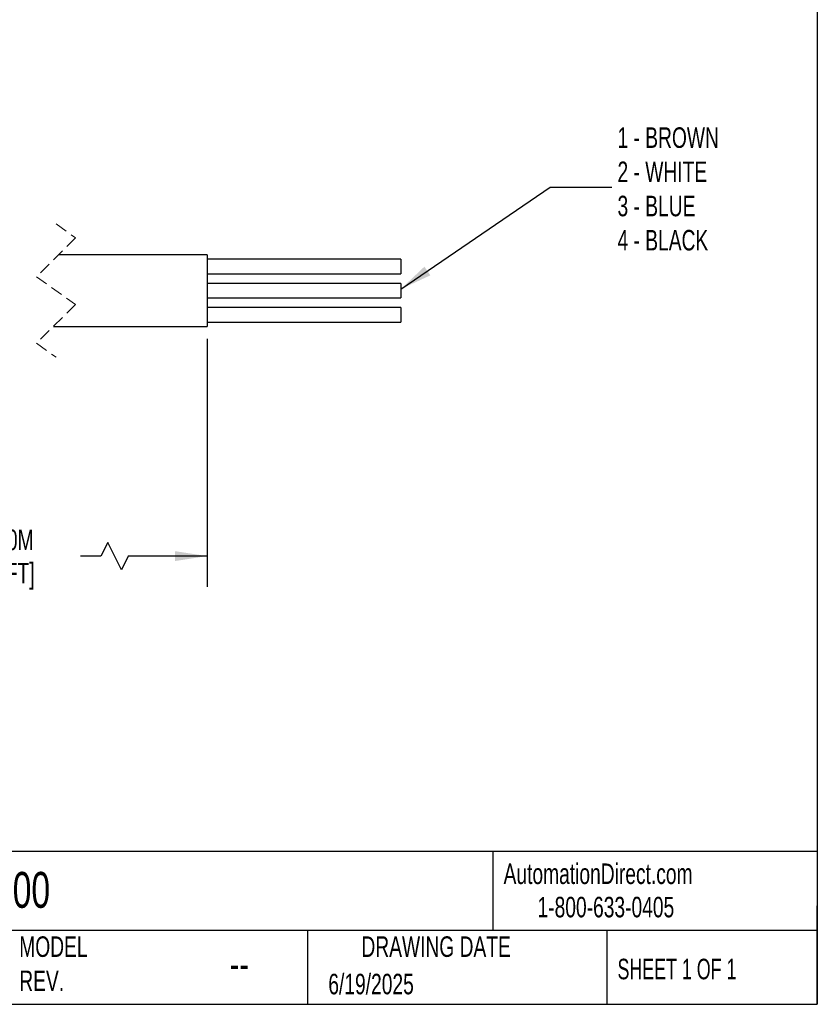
# Model space of a CAD drawing. Header units: millimetres. Extents: x 6 to 273, y 6 to 210.
# Tile 6 of 11: x 191 to 273, y 6 to 108. Entities that reach past the tile are written whole.
import ezdxf

# ---------------------------------------------------------------- set-up
doc = ezdxf.new("R2010")
doc.units = ezdxf.units.MM
doc.linetypes.add('SLD-Dashed', pattern=[1.905, 1.27, -0.635])
doc.linetypes.add('SLD-Solid', pattern=[0])
doc.layers.add('DIMENSIONS', color=140, linetype='SLD-Solid', lineweight=25)
doc.layers.add('TEXT', color=140, linetype='SLD-Solid', lineweight=25)
doc.styles.add('SLDTEXTSTYLE0', font='TXT', dxfattribs={"width": 0.7})
doc.styles.add('SLDTEXTSTYLE1', font='TXT', dxfattribs={"width": 0.65})
doc.dimstyles.new('SLDDIMSTYLE1', dxfattribs={"dimtxt": 2.158008, "dimasz": 3.302, "dimexe": 0, "dimexo": 0.0625, "dimgap": 0.539502, "dimtad": 0, "dimtih": 1, "dimtoh": 1, "dimdec": 1, "dimrnd": 1e-09, "dimzin": 12, "dimdsep": 46, "dimtxsty": 'SLDTEXTSTYLE0', "dimsah": 1, "dimcen": 0.09, "dimadec": 0, "dimazin": 3, "dimtfac": 1, "dimtdec": 1, "dimtofl": 0, "dimtmove": 0, "dimatfit": 3, "dimfxl": 0, "dimfrac": 2, "dimtolj": 1, "dimtzin": 12, "dimarcsym": 0})
doc.dimstyles.new('SLDDIMSTYLE4', dxfattribs={"dimtxt": 0.18, "dimasz": 3.302, "dimexe": 0, "dimexo": 0.0625, "dimgap": 0, "dimtad": 0, "dimtih": 1, "dimtoh": 1, "dimdec": 0, "dimrnd": 1e-09, "dimzin": 0, "dimdsep": 46, "dimtxsty": 'Standard', "dimsah": 1, "dimcen": 0.09, "dimadec": 0, "dimazin": 0, "dimtfac": 3.302, "dimtdec": 0, "dimtofl": 0, "dimtmove": 0, "dimatfit": 3, "dimfxl": 0, "dimfrac": 2, "dimtolj": 1, "dimtzin": 0, "dimarcsym": 0})

# ---------------------------------------------------------------- blocks, each defined once
blk = doc.blocks.new('_D_5')
at = {"layer": 'DIMENSIONS'}
for p, q in [((176.83, 75.02), (176.83, 49.42)), ((210.1, 75.02), (210.1, 49.42)), ((199.86, 54.01), (199.15, 52.6)), ((201.27, 51.19), (199.86, 54.01)), ((176.83, 52.6), (185.55, 52.6)), ((199.15, 52.6), (197.06, 52.6)), ((201.97, 52.6), (201.27, 51.19)), ((210.1, 52.6), (201.97, 52.6))]:
    blk.add_line(p, q, dxfattribs=at)
for points in [[(176.83, 52.6), (180.13, 52.09), (180.13, 53.11)], [(210.1, 52.6), (206.8, 53.11), (206.8, 52.09)]]:
    blk.add_solid(points, dxfattribs=at)
at = {"layer": 'DIMENSIONS', "char_height": 2.117, "attachment_point": 1, "style": 'SLDTEXTSTYLE0'}
for s, insert in [('2.0M', (187.8, 55.33)), ('[6.5FT]', (186.03, 51.9))]:
    blk.add_mtext(s, dxfattribs=dict(at, insert=insert))

msp = doc.modelspace()

# ---------------------------------------------------------------- linework, layer by layer
at = {"color": 7, "linetype": 'SLD-Dashed', "lineweight": 18}
for p, q in [((194.52, 86.87), (196.52, 85.43)), ((196.52, 85.43), (192.52, 81.43)), ((192.52, 81.43), (196.52, 78.56)), ((196.52, 78.56), (192.52, 74.56)), ((192.52, 74.56), (194.52, 73.12))]:
    msp.add_line(p, q, dxfattribs=at)
for p, q in [((210.1, 83.69), (194.78, 83.69)), ((210.1, 83.69), (210.1, 79.99)), ((230.1, 83.24), (210.1, 83.24)), ((230.1, 83.24), (230.1, 81.74)), ((210.1, 81.74), (230.1, 81.74)), ((230.1, 80.74), (210.1, 80.74)), ((230.1, 80.74), (230.1, 79.24)), ((210.1, 79.99), (210.1, 76.29)), ((210.1, 79.24), (230.1, 79.24)), ((230.1, 78.24), (210.1, 78.24)), ((230.1, 78.24), (230.1, 77.49)), ((230.1, 77.49), (230.1, 76.74)), ((194.26, 76.29), (210.1, 76.29)), ((210.1, 76.74), (230.1, 76.74))]:
    msp.add_line(p, q)
at = {"layer": 'TEXT'}
for p, q in [((273.05, 209.55), (273.05, 6.35)), ((273.05, 22.13), (6.35, 22.13)), ((239.58, 22.13), (239.58, 13.97)), ((273.05, 6.35), (273.05, 16.51)), ((273.05, 13.97), (6.35, 13.97)), ((220.47, 13.97), (220.47, 6.35)), ((251.35, 13.97), (251.35, 6.35)), ((6.35, 6.35), (273.05, 6.35))]:
    msp.add_line(p, q, dxfattribs=at)

# ---------------------------------------------------------------- texts
for s, insert, char_height, attachment_point, style in [('1 - BROWN^J2 - WHITE^J3 - BLUE^J4 - BLACK', (252.44, 96.84), 2.1167, 1, 'SLDTEXTSTYLE0'), ('AutomationDirect.com', (240.69, 20.88), 2.1167, 1, 'SLDTEXTSTYLE0'), ('7700-A4001-U0C0200', (159.21, 20.01), 3.7042, 1, 'SLDTEXTSTYLE0'), ('1-800-633-0405', (244.19, 17.44), 2.1167, 1, 'SLDTEXTSTYLE0'), ('MODEL ^JREV.', (190.73, 13.36), 2.1167, 1, 'SLDTEXTSTYLE0'), ('DRAWING DATE', (233.73, 13.36), 2.1167, 2, 'SLDTEXTSTYLE0'), ('--', (212.43, 12.11), 3.175, 1, 'SLDTEXTSTYLE0'), ('SHEET 1 OF 1', (252.44, 11.05), 2.1167, 1, 'SLDTEXTSTYLE1'), ('6/19/2025', (222.61, 9.5), 2.117, 1, 'SLDTEXTSTYLE0')]:
    msp.add_mtext(s, dxfattribs=dict(at, insert=insert, char_height=char_height, attachment_point=attachment_point, style=style))

# ---------------------------------------------------------------- dimensions: what is measured, and where the dimension line sits
at = {"layer": 'DIMENSIONS'}
dim = msp.add_linear_dim(base=(210.1, 52.6), p1=(176.83, 76.29), p2=(210.1, 76.29), text='2.0M\\P[6.5FT]', dimstyle='SLDDIMSTYLE1', dxfattribs=at)
dim.commit()
dim.dimension.update_dxf_attribs({"geometry": '_D_5', "text_midpoint": (191.3, 52.6), "dimtype": 160})

# ---------------------------------------------------------------- leaders
at = {"layer": 'TEXT'}
msp.add_leader([(230.1, 80.16), (245.51, 90.66), (251.86, 90.66)], dimstyle='SLDDIMSTYLE4', dxfattribs=at)

doc.saveas('drawing.dxf')
